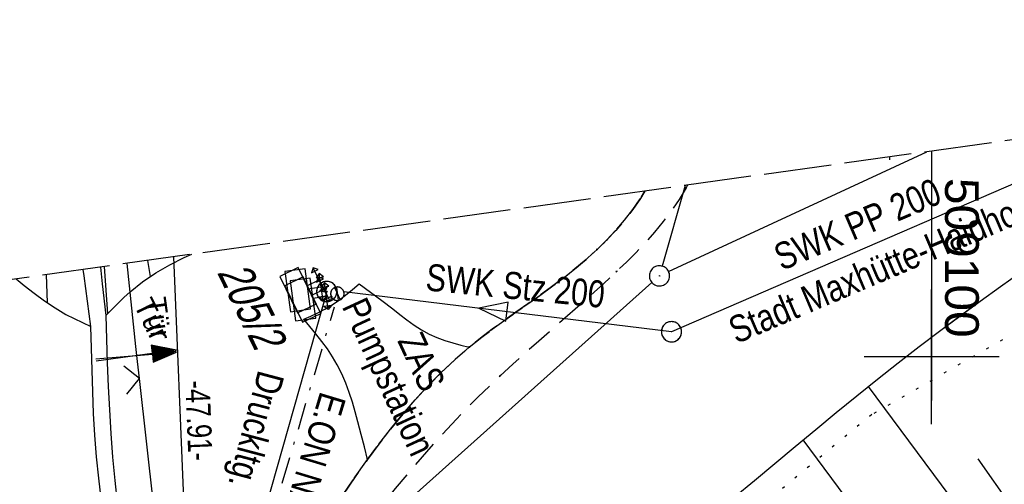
# Model space of a CAD drawing. Extents: x 508886 to 509272, y 449452 to 450225.
# Tile 43 of 45: x 509032 to 509105, y 450191 to 450225. Entities that reach past the tile are written whole.
import ezdxf
from ezdxf.enums import TextEntityAlignment as Align

# ---------------------------------------------------------------- set-up
doc = ezdxf.new("R2010")
doc.units = 0
doc.header["$LTSCALE"] = 10
doc.header["$MEASUREMENT"] = 0
for name, pattern in [('LT00', [0]), ('LT08', [0.42, 0.2, -0.1, 0.02, -0.1]), ('LT11', [0.3, 0.2, -0.1]), ('LT14', [0.6, 0.5, -0.1]), ('PUNKTX2_STR', [0.6, 0.1, -0.5])]:
    doc.linetypes.add(name, pattern=pattern)
doc.layers.get('0').update_dxf_attribs({"linetype": 'LT00'})
for name, color, linetype in [('--EK_FBR', 250, 'LT00'), ('--EL_DFK_AB_L', 21, 'LT00'), ('--EL_DFK_AB_P', 7, 'LT00'), ('ABSTAND', 8, 'LT00'), ('ABWASSERLTG', 24, 'LT00'), ('ABWASSERLTG_FLIEßPF', 26, 'Continuous'), ('ABWASSERLTG_TEXT', 26, 'Continuous'), ('DFK_AB_L', 21, 'LT00'), ('DFK_AB_P', 7, 'LT00'), ('DFK_FLUR_NR', 250, 'LT00'), ('DFK_KATASTER', 250, 'LT00'), ('DFK_NUTZUNGSGRENZE', 70, 'PUNKTX2_STR'), ('STROM_TEXT', 80, 'Continuous'), ('STROM_UNTER', 80, 'LT08'), ('TOR_TEXT_A', 11, 'Continuous'), ('TOR_TEXT_B', 11, 'Continuous'), ('V122_AFBR_BAB', 250, 'LT00'), ('V122_BOESCH', 250, 'LT00'), ('V122_BOSCHUNG', 250, 'LT00'), ('V122_FELDWEG', 250, 'LT11'), ('V122_GRABEN', 250, 'LT00'), ('V122_KA_PRUF', 182, 'LT00'), ('V122_RASTER', 250, 'LT00'), ('V122_RAUHGE', 250, 'LT00'), ('V122_STROM', 80, 'LT00'), ('V122_TOR', 10, 'LT00'), ('V122_W_SCHIEB', 130, 'LT00'), ('V122_ZAUN', 40, 'LT00'), ('V123_AFBR_BAB', 250, 'LT00'), ('V123_BOESCH', 250, 'LT00'), ('V123_BOSCHUNG', 250, 'LT00'), ('V123_FELDWEG', 250, 'LT11'), ('V123_GRABEN', 250, 'LT00'), ('V123_KA_PRUF', 182, 'LT00'), ('V123_RASTER', 250, 'LT00'), ('V123_RAUHGE', 250, 'LT00'), ('V123_STROM', 80, 'LT00'), ('V123_TOR', 10, 'LT00'), ('V123_W_SCHIEB', 130, 'LT00'), ('V123_ZAUN', 40, 'LT00')]:
    doc.layers.add(name, color=color, linetype=linetype)
doc.layers.add('-BLATT_123-RAND', color=7, linetype='LT14', plot=False)
doc.styles.add('Beschrift', font='ARIAL.TTF')
doc.styles.get("Standard").update_dxf_attribs({"font": 'ARIAL.TTF'})
doc.styles.add('Versorgungsltg', font='ARIAL.TTF', dxfattribs={"width": 0.8, "height": 2})

# ---------------------------------------------------------------- blocks, each defined once
blk = doc.blocks.new('SYMB0003')
at = {"color": 0, "linetype": 'ByBlock'}
for p, q in [((-0.015712, 0), (0.010166, 0.012015)), ((0, -0.021257), (-0.015712, 0)), ((0.010166, 0.012015), (0, -0.021257))]:
    blk.add_line(p, q, dxfattribs=at)
for points in [[(-0.031395, 0.499013), (-0.093691, 0.491144), (-0.154509, 0.475528), (-0.21289, 0.452414), (-0.267913, 0.422164), (-0.318712, 0.385257), (-0.364484, 0.342274), (-0.404509, 0.293893), (-0.438154, 0.240877), (-0.464888, 0.184062), (-0.484292, 0.124345), (-0.496058, 0.062667), (-0.5, 0)], [(0.5, 0), (0.496057, 0.062667), (0.484292, 0.124345), (0.464888, 0.184062), (0.438153, 0.240877), (0.404509, 0.293893), (0.364484, 0.342274), (0.318712, 0.385257), (0.267913, 0.422164), (0.21289, 0.452414), (0.154509, 0.475528), (0.093691, 0.491144), (0.031395, 0.499013), (-0.031395, 0.499013)], [(-0.5, 0), (-0.496058, -0.062667), (-0.484292, -0.124345), (-0.464888, -0.184062), (-0.438154, -0.240877), (-0.404509, -0.293893), (-0.364485, -0.342274), (-0.318712, -0.385257), (-0.267914, -0.422164), (-0.21289, -0.452414), (-0.154509, -0.475529), (-0.093691, -0.491144), (-0.031395, -0.499014), (0.031395, -0.499014)], [(0.031395, -0.499014), (0.093691, -0.491144), (0.154509, -0.475529), (0.21289, -0.452414), (0.267914, -0.422164), (0.318712, -0.385257), (0.364485, -0.342274), (0.404509, -0.293893), (0.438154, -0.240877), (0.464889, -0.184062), (0.484292, -0.124345), (0.496058, -0.062667), (0.5, 0)]]:
    blk.add_lwpolyline(points, dxfattribs=at)
blk = doc.blocks.new('SYMB0011')
at = {"color": 0, "linetype": 'ByBlock'}
for p, q in [((0.5, 0), (-0.5, 0)), ((0, 0.5), (0, -0.5))]:
    blk.add_line(p, q, dxfattribs=at)
blk = doc.blocks.new('SYMB0070')
at = {"color": 0, "linetype": 'ByBlock'}
for p, q in [((-0.5, 0), (0.2, 0)), ((0.5, 0), (0.2, 0.1)), ((0.2, 0.1), (0.2, 0)), ((0.468, 0), (0.21, 0.086)), ((0.21, 0.086), (0.21, -0.086)), ((0.21, -0.086), (0.468, 0)), ((0.22, -0.072), (0.437, 0)), ((0.23, -0.058), (0.405, 0)), ((0.24, -0.045), (0.374, 0)), ((0.342, 0), (0.25, 0.031)), ((0.25, 0.031), (0.25, -0.031)), ((0.25, -0.031), (0.342, 0)), ((0.26, -0.017), (0.31, 0)), ((0.27, -0.003), (0.279, 0))]:
    blk.add_line(p, q, dxfattribs=at)
for points in [[(0.2, 0), (0.2, -0.1), (0.5, 0)], [(0.437, 0), (0.22, 0.072), (0.22, -0.072)], [(0.405, 0), (0.23, 0.058), (0.23, -0.058)], [(0.374, 0), (0.24, 0.045), (0.24, -0.045)], [(0.31, 0), (0.26, 0.017), (0.26, -0.017)], [(0.279, 0), (0.27, 0.003), (0.27, -0.003)]]:
    blk.add_lwpolyline(points, dxfattribs=at)
blk = doc.blocks.new('SYMB1119')
at = {"color": 0, "linetype": 'ByBlock'}
blk.add_line((-0.5, 0), (0.5, 0), dxfattribs=at)
for points in [[(-0.031395, 0.499013), (-0.093691, 0.491144), (-0.154509, 0.475528), (-0.21289, 0.452414), (-0.267913, 0.422164), (-0.318712, 0.385257), (-0.364484, 0.342274), (-0.404509, 0.293893), (-0.438154, 0.240877), (-0.464888, 0.184062), (-0.484292, 0.124345), (-0.496058, 0.062667), (-0.5, 0)], [(-0.5, 0), (-0.496058, -0.062667), (-0.484292, -0.124345), (-0.464888, -0.184062), (-0.438154, -0.240877), (-0.404509, -0.293893), (-0.364485, -0.342274), (-0.318712, -0.385257), (-0.267914, -0.422164), (-0.21289, -0.452414), (-0.154509, -0.475529), (-0.093691, -0.491144), (-0.031395, -0.499014), (0.031395, -0.499014)], [(0.5, 0), (0.496057, 0.062667), (0.484292, 0.124345), (0.464888, 0.184062), (0.438153, 0.240877), (0.404509, 0.293893), (0.364484, 0.342274), (0.318712, 0.385257), (0.267913, 0.422164), (0.21289, 0.452414), (0.154509, 0.475528), (0.093691, 0.491144), (0.031395, 0.499013), (-0.031395, 0.499013)], [(0.031395, -0.499014), (0.093691, -0.491144), (0.154509, -0.475529), (0.21289, -0.452414), (0.267914, -0.422164), (0.318712, -0.385257), (0.364485, -0.342274), (0.404509, -0.293893), (0.438154, -0.240877), (0.464889, -0.184062), (0.484292, -0.124345), (0.496058, -0.062667), (0.5, 0)]]:
    blk.add_lwpolyline(points, dxfattribs=at)
blk = doc.blocks.new('SYMB0024')
at = {"color": 0, "linetype": 'ByBlock'}
for p, q in [((-0.5, 0.5), (0, 0)), ((0, 0), (0.5, 0.5))]:
    blk.add_line(p, q, dxfattribs=at)
blk = doc.blocks.new('SYMB0702')
at = {"color": 0, "linetype": 'ByBlock'}
for p, q in [((0.1, 0.175), (-0.1, 0.175)), ((0, 0.075), (0, 0.175)), ((0.071716, 0.203284), (0.071716, 0.146716))]:
    blk.add_line(p, q, dxfattribs=at)
for points in [[(-0.071716, 0.203284), (-0.1, 0.175), (-0.071716, 0.146716), (-0.071716, 0.203284)], [(0.071716, 0.203284), (0.1, 0.175), (0.071716, 0.146716)], [(0.15, 0.075), (-0.15, 0.075), (-0.15, -0.075), (0.15, -0.075), (0.15, 0.075)]]:
    blk.add_lwpolyline(points, dxfattribs=at)
blk = doc.blocks.new('ABWASSER-FLIEßPF')
at = {"layer": 'ABWASSERLTG_FLIEßPF'}
for p, q in [((0, 0), (-2.109, 0.703)), ((-2.109, 0.703), (-2.109, -0.703)), ((-2.109, -0.703), (0, 0))]:
    blk.add_line(p, q, dxfattribs=at)

msp = doc.modelspace()

# ---------------------------------------------------------------- linework, layer by layer
at = {"layer": '--EK_FBR', "linetype": 'LT11', "flags": 128}
for points in [[(509078.757, 450212.299), (509078.414, 450211.741), (509077.851, 450210.93), (509077.244, 450210.144), (509076.596, 450209.386), (509075.914, 450208.655), (509075.203, 450207.956), (509074.392, 450207.222), (509073.557, 450206.522), (509072.702, 450205.85), (509071.833, 450205.199), (509070.954, 450204.563), (509070.07, 450203.936), (509069.185, 450203.312), (509068.304, 450202.684), (509067.432, 450202.047), (509066.574, 450201.394), (509065.734, 450200.718), (509064.678, 450199.802), (509063.659, 450198.843), (509062.675, 450197.844), (509061.722, 450196.809), (509060.8, 450195.743), (509059.906, 450194.649), (509059.038, 450193.531), (509058.194, 450192.393), (509057.277, 450191.101), (509056.392, 450189.788), (509055.543, 450188.455), (509054.735, 450187.099), (509053.972, 450185.721), (509053.258, 450184.32), (509052.599, 450182.894), (509051.998, 450181.444), (509051.46, 450179.969), (509050.954, 450178.346), (509050.527, 450176.697), (509050.182, 450175.027), (509049.919, 450173.341), (509049.739, 450171.643), (509049.644, 450169.938), (509049.634, 450168.231), (509049.716, 450166.443), (509049.891, 450164.662), (509050.155, 450162.892), (509050.504, 450161.137), (509050.937, 450159.401), (509051.449, 450157.689), (509052.037, 450156.004), (509052.534, 450154.741), (509053.068, 450153.495), (509053.636, 450152.264), (509054.233, 450151.046), (509054.854, 450149.839), (509055.495, 450148.641), (509056.15, 450147.452), (509056.495, 450146.839), (509056.816, 450146.268), (509057.969, 450144.254), (509059.138, 450142.25), (509060.319, 450140.256), (509061.511, 450138.268), (509062.712, 450136.287), (509063.918, 450134.308), (509065.129, 450132.332), (509066.341, 450130.357), (509067.553, 450128.379), (509068.763, 450126.399), (509069.764, 450124.749), (509070.759, 450123.095), (509071.743, 450121.434), (509072.714, 450119.766), (509073.667, 450118.089), (509074.599, 450116.401), (509075.507, 450114.701), (509076.387, 450112.988), (509077.235, 450111.26), (509078.049, 450109.516), (509078.727, 450107.985), (509079.379, 450106.443), (509080.011, 450104.892), (509080.627, 450103.332), (509081.23, 450101.767), (509081.824, 450100.199), (509082.415, 450098.628), (509089.185, 450082.245), (509097.575, 450063.22)], [(509081.897, 450212.738), (509081.798, 450212.547), (509081.281, 450211.678), (509080.717, 450210.841), (509080.111, 450210.033), (509079.468, 450209.251), (509078.795, 450208.492), (509078.097, 450207.754), (509077.379, 450207.033), (509076.647, 450206.326), (509075.701, 450205.442), (509074.745, 450204.573), (509073.781, 450203.715), (509072.814, 450202.864), (509071.845, 450202.018), (509070.877, 450201.171), (509069.916, 450200.32), (509068.962, 450199.462), (509068.019, 450198.592), (509066.38, 450197.013), (509064.784, 450195.386), (509063.229, 450193.714), (509061.711, 450191.998), (509060.23, 450190.238), (509059.411, 450189.227), (509058.609, 450188.202), (509057.828, 450187.16), (509057.075, 450186.101), (509056.355, 450185.022), (509055.674, 450183.923), (509055.037, 450182.803), (509054.45, 450181.659), (509053.919, 450180.491), (509053.449, 450179.297), (509053.021, 450177.998), (509052.668, 450176.673), (509052.386, 450175.327), (509052.173, 450173.965), (509052.029, 450172.59), (509051.951, 450171.209), (509051.937, 450169.826), (509051.985, 450168.445), (509052.104, 450166.96), (509052.291, 450165.485), (509052.539, 450164.021), (509052.846, 450162.569), (509053.208, 450161.129), (509053.621, 450159.703), (509054.081, 450158.292), (509054.583, 450156.897), (509055.142, 450155.474), (509055.739, 450154.068), (509056.368, 450152.676), (509057.025, 450151.297), (509057.705, 450149.928), (509058.404, 450148.569), (509058.744, 450147.927), (509059.118, 450147.218), (509060.327, 450144.983), (509061.561, 450142.763), (509062.815, 450140.555), (509064.088, 450138.357), (509065.374, 450136.168), (509066.672, 450133.985), (509067.978, 450131.807), (509069.289, 450129.632), (509070.601, 450127.458), (509072.961, 450123.543), (509075.317, 450119.625), (509077.671, 450115.707)]]:
    msp.add_lwpolyline(points, dxfattribs=at)
at = {"layer": '--EL_DFK_AB_L'}
for p, q in [((509080.511, 450206.326), (509099.657, 450215.218)), ((509081.728, 450212.714), (509080.035, 450206.731)), ((509043.808, 450207.418), (509045.37, 450169.279))]:
    msp.add_line(p, q, dxfattribs=at)
at = {"layer": '-BLATT_123-RAND'}
msp.add_lwpolyline([(508885.554, 450185.316), (508987.91, 449452.429), (509272.152, 449492.127), (509169.795, 450225.014), (508885.554, 450185.316)], dxfattribs=at)
at = {"layer": 'ABWASSERLTG', "flags": 128}
for points in [[(509117.268, 450217.678), (509080.722, 450201.865), (509056.435, 450204.832)], [(509055.17, 450204.851), (509045.348, 450170.112), (508999.984, 450153.243), (508999.414, 450147.176)]]:
    msp.add_lwpolyline(points, dxfattribs=at)
at = {"layer": 'DFK_AB_L'}
for p, q in [((509080.511, 450206.326), (509099.657, 450215.218)), ((509081.728, 450212.714), (509080.035, 450206.731)), ((509043.808, 450207.418), (509045.37, 450169.279))]:
    msp.add_line(p, q, dxfattribs=at)
at = {"layer": 'DFK_KATASTER'}
msp.add_line((509079.271, 450205.509), (509058.01, 450186.499), dxfattribs=at)
at = {"layer": 'DFK_NUTZUNGSGRENZE', "ltscale": 0.2}
for p, q in [((509131.29, 450216.169), (509095.56, 450195.719)), ((509096.871, 450214.829), (509096.92, 450213.948)), ((509095.56, 450195.719), (509053.798, 450161.078))]:
    msp.add_line(p, q, dxfattribs=at)
at = {"layer": 'STROM_UNTER', "flags": 128}
msp.add_lwpolyline([(509006.305, 450081.848), (509002.476, 450102.658), (508999.316, 450124.183), (508999.57, 450136.975), (508999.904, 450147.325), (509000.414, 450152.193), (509001.916, 450153.673), (509043.943, 450169.247), (509046.548, 450169.174), (509046.172, 450171.282), (509055.735, 450203.704)], dxfattribs=at)
at = {"layer": 'V122_AFBR_BAB'}
for points in [[(509053.471, 450202.788), (509053.993, 450203.028), (509054.51, 450203.275), (509055.017, 450203.538), (509055.509, 450203.825), (509056.05, 450204.189), (509056.571, 450204.583), (509057.08, 450204.998), (509057.582, 450205.423)], [(509057.582, 450205.423), (509058.413, 450204.812), (509059.241, 450204.195), (509060.065, 450203.563), (509060.586, 450203.154), (509061.109, 450202.748), (509061.642, 450202.36), (509062.19, 450202.001), (509062.759, 450201.685), (509063.324, 450201.431), (509063.91, 450201.218), (509064.51, 450201.035), (509065.119, 450200.871), (509065.734, 450200.718)], [(509058.194, 450192.393), (509057.962, 450193.324), (509057.725, 450194.256), (509057.481, 450195.189), (509057.282, 450195.916), (509057.07, 450196.64), (509056.838, 450197.355), (509056.578, 450198.059), (509056.285, 450198.745), (509055.952, 450199.41), (509055.601, 450200.008), (509055.216, 450200.587), (509054.803, 450201.151), (509054.371, 450201.703), (509053.924, 450202.247), (509053.471, 450202.788)]]:
    msp.add_lwpolyline(points, dxfattribs=at)
at = {"layer": 'V122_BOESCH'}
for points in [[(509038.79, 450203.065), (509039.231, 450203.518), (509039.675, 450203.966), (509040.127, 450204.401), (509040.588, 450204.82), (509041.523, 450205.571), (509042.505, 450206.241), (509043.533, 450206.838), (509044.601, 450207.367), (509045.17, 450207.608)], [(509032.158, 450205.791), (509032.736, 450205.307), (509033.481, 450204.717), (509034.244, 450204.158), (509035.029, 450203.635), (509035.843, 450203.157), (509036.45, 450202.841), (509037.069, 450202.543), (509037.694, 450202.253)], [(509085.36, 450189.584), (509086.873, 450190.84), (509088.384, 450192.099), (509089.896, 450193.359), (509091.409, 450194.617), (509092.927, 450195.87), (509094.451, 450197.115), (509095.984, 450198.35), (509097.526, 450199.571), (509099.08, 450200.777), (509100.574, 450201.91), (509102.08, 450203.029), (509103.594, 450204.135), (509105.115, 450205.232), (509106.642, 450206.321)]]:
    msp.add_lwpolyline(points, dxfattribs=at)
at = {"layer": 'V122_BOSCHUNG'}
for p, q in [((509038.665, 450206.7), (509038.908, 450203.187)), ((509034.376, 450206.101), (509034.447, 450204.018)), ((509106.07, 450183.36), (509095.318, 450197.813)), ((509101.108, 450179.531), (509090.49, 450193.854)), ((509108.468, 450185.272), (509103.459, 450192.447))]:
    msp.add_line(p, q, dxfattribs=at)
at = {"layer": 'V122_FELDWEG', "linetype": 'LT11', "flags": 128}
for points in [[(509056.495, 450146.839), (509056.15, 450147.452), (509055.495, 450148.641), (509054.854, 450149.839), (509054.233, 450151.046), (509053.636, 450152.264), (509053.068, 450153.495), (509052.534, 450154.741), (509052.037, 450156.004), (509051.449, 450157.689), (509050.937, 450159.401), (509050.504, 450161.137), (509050.155, 450162.892), (509049.891, 450164.662), (509049.716, 450166.443), (509049.634, 450168.231), (509049.644, 450169.938), (509049.739, 450171.643), (509049.919, 450173.341), (509050.182, 450175.027), (509050.527, 450176.697), (509050.954, 450178.346), (509051.46, 450179.969), (509051.998, 450181.444), (509052.599, 450182.894), (509053.258, 450184.32), (509053.972, 450185.721), (509054.735, 450187.099), (509055.543, 450188.455), (509056.392, 450189.788), (509057.277, 450191.101), (509058.194, 450192.393), (509059.038, 450193.531), (509059.906, 450194.649), (509060.8, 450195.743), (509061.722, 450196.809), (509062.675, 450197.844), (509063.659, 450198.843), (509064.678, 450199.802), (509065.734, 450200.718), (509066.574, 450201.394), (509067.432, 450202.047), (509068.304, 450202.684), (509069.185, 450203.312), (509070.07, 450203.936), (509070.954, 450204.563), (509071.833, 450205.199), (509072.702, 450205.85), (509073.557, 450206.522), (509074.392, 450207.222), (509075.203, 450207.956), (509075.914, 450208.655), (509076.596, 450209.386), (509077.244, 450210.144), (509077.851, 450210.93), (509078.414, 450211.741), (509078.757, 450212.299)], [(509081.897, 450212.738), (509081.798, 450212.547), (509081.281, 450211.678), (509080.717, 450210.841), (509080.111, 450210.033), (509079.468, 450209.251), (509078.795, 450208.492), (509078.097, 450207.754), (509077.379, 450207.033), (509076.647, 450206.326), (509075.701, 450205.442), (509074.745, 450204.573), (509073.781, 450203.715), (509072.814, 450202.864), (509071.845, 450202.018), (509070.877, 450201.171), (509069.916, 450200.32), (509068.962, 450199.462), (509068.019, 450198.592), (509066.38, 450197.013), (509064.784, 450195.386), (509063.229, 450193.714), (509061.711, 450191.998), (509060.23, 450190.238), (509059.411, 450189.227), (509058.609, 450188.202), (509057.828, 450187.16), (509057.075, 450186.101), (509056.355, 450185.022), (509055.674, 450183.923), (509055.037, 450182.803), (509054.45, 450181.659), (509053.919, 450180.491), (509053.449, 450179.297), (509053.021, 450177.998), (509052.668, 450176.673), (509052.386, 450175.327), (509052.173, 450173.965), (509052.029, 450172.59), (509051.951, 450171.209), (509051.937, 450169.826), (509051.985, 450168.445), (509052.104, 450166.96), (509052.291, 450165.485), (509052.539, 450164.021), (509052.846, 450162.569), (509053.208, 450161.129), (509053.621, 450159.703), (509054.081, 450158.292), (509054.583, 450156.897), (509055.142, 450155.474), (509055.739, 450154.068), (509056.368, 450152.676), (509057.025, 450151.297), (509057.705, 450149.928), (509058.404, 450148.569), (509058.744, 450147.927)]]:
    msp.add_lwpolyline(points, dxfattribs=at)
at = {"layer": 'V122_GRABEN'}
for points in [[(509038.79, 450203.065), (509038.844, 450201.313), (509038.903, 450199.562), (509038.973, 450197.812), (509039.059, 450196.063), (509039.165, 450194.317), (509039.297, 450192.574), (509039.461, 450190.833), (509039.646, 450189.203), (509039.86, 450187.575), (509040.097, 450185.95), (509040.355, 450184.328), (509040.629, 450182.706), (509040.915, 450181.087), (509041.209, 450179.468), (509041.507, 450177.849)], [(509040.726, 450177.583), (509040.4, 450179.067), (509040.077, 450180.552), (509039.763, 450182.037), (509039.46, 450183.524), (509039.173, 450185.012), (509038.907, 450186.503), (509038.664, 450187.997), (509038.449, 450189.494), (509038.266, 450190.995), (509038.109, 450192.595), (509037.987, 450194.198), (509037.894, 450195.805), (509037.823, 450197.415), (509037.771, 450199.027), (509037.729, 450200.64), (509037.694, 450202.253)]]:
    msp.add_lwpolyline(points, dxfattribs=at)
at = {"layer": 'V122_RASTER'}
for p, q in [((509099.999, 450195), (509099.999, 450205)), ((509104.998, 450200), (509094.998, 450200))]:
    msp.add_line(p, q, dxfattribs=at)
at = {"layer": 'V122_RAUHGE'}
for points in [[(509037.694, 450202.253), (509037.441, 450204.127), (509037.191, 450206.001), (509037.128, 450206.485)], [(509038.398, 450206.662), (509038.533, 450205.413), (509038.79, 450203.065)]]:
    msp.add_lwpolyline(points, dxfattribs=at)
at = {"layer": 'V122_ZAUN'}
msp.add_line((509042.969, 450183.491), (509041.288, 450198.396), dxfattribs=at)
msp.add_lwpolyline([(509041.288, 450198.396), (509041.147, 450199.647), (509041.011, 450200.779), (509040.365, 450206.937)], dxfattribs=at)
at = {"layer": 'V123_AFBR_BAB'}
for points in [[(509053.471, 450202.788), (509053.993, 450203.028), (509054.51, 450203.275), (509055.017, 450203.538), (509055.509, 450203.825), (509056.05, 450204.189), (509056.571, 450204.583), (509057.08, 450204.998), (509057.582, 450205.423)], [(509057.582, 450205.423), (509058.413, 450204.812), (509059.241, 450204.195), (509060.065, 450203.563), (509060.586, 450203.154), (509061.109, 450202.748), (509061.642, 450202.36), (509062.19, 450202.001), (509062.759, 450201.685), (509063.324, 450201.431), (509063.91, 450201.218), (509064.51, 450201.035), (509065.119, 450200.871), (509065.734, 450200.718)], [(509058.194, 450192.393), (509057.962, 450193.324), (509057.725, 450194.256), (509057.481, 450195.189), (509057.282, 450195.916), (509057.07, 450196.64), (509056.838, 450197.355), (509056.578, 450198.059), (509056.285, 450198.745), (509055.952, 450199.41), (509055.601, 450200.008), (509055.216, 450200.587), (509054.803, 450201.151), (509054.371, 450201.703), (509053.924, 450202.247), (509053.471, 450202.788)]]:
    msp.add_lwpolyline(points, dxfattribs=at)
at = {"layer": 'V123_BOESCH'}
for points in [[(509038.79, 450203.065), (509039.231, 450203.518), (509039.675, 450203.966), (509040.127, 450204.401), (509040.588, 450204.82), (509041.523, 450205.57), (509042.505, 450206.241), (509043.533, 450206.838), (509044.601, 450207.367), (509045.17, 450207.608)], [(509032.158, 450205.791), (509032.736, 450205.307), (509033.481, 450204.717), (509034.244, 450204.158), (509035.029, 450203.635), (509035.843, 450203.157), (509036.45, 450202.841), (509037.069, 450202.543), (509037.694, 450202.253)], [(509085.36, 450189.584), (509086.873, 450190.84), (509088.384, 450192.099), (509089.896, 450193.359), (509091.409, 450194.617), (509092.927, 450195.87), (509094.451, 450197.115), (509095.984, 450198.35), (509097.526, 450199.571), (509099.08, 450200.777), (509100.574, 450201.91), (509102.079, 450203.029), (509103.594, 450204.135), (509105.115, 450205.232), (509106.642, 450206.321)]]:
    msp.add_lwpolyline(points, dxfattribs=at)
at = {"layer": 'V123_BOSCHUNG'}
for p, q in [((509041.889, 450207.15), (509042.085, 450205.967)), ((509038.665, 450206.7), (509038.908, 450203.187)), ((509034.376, 450206.101), (509034.447, 450204.018)), ((509106.07, 450183.36), (509095.318, 450197.813)), ((509101.108, 450179.531), (509090.49, 450193.854)), ((509108.468, 450185.272), (509103.459, 450192.447))]:
    msp.add_line(p, q, dxfattribs=at)
at = {"layer": 'V123_FELDWEG', "flags": 128}
for points in [[(509082.415, 450098.628), (509081.824, 450100.199), (509081.23, 450101.767), (509080.627, 450103.332), (509080.011, 450104.892), (509079.379, 450106.443), (509078.727, 450107.985), (509078.049, 450109.516), (509077.235, 450111.26), (509076.387, 450112.988), (509075.507, 450114.701), (509074.599, 450116.401), (509073.667, 450118.089), (509072.714, 450119.766), (509071.743, 450121.434), (509070.759, 450123.095), (509069.764, 450124.749), (509068.763, 450126.399), (509067.553, 450128.379), (509066.341, 450130.357), (509065.129, 450132.332), (509063.918, 450134.308), (509062.712, 450136.287), (509061.511, 450138.268), (509060.319, 450140.256), (509059.138, 450142.25), (509057.969, 450144.254), (509056.816, 450146.268), (509056.15, 450147.452), (509055.495, 450148.641), (509054.854, 450149.839), (509054.233, 450151.046), (509053.636, 450152.264), (509053.068, 450153.495), (509052.534, 450154.741), (509052.037, 450156.004), (509051.449, 450157.689), (509050.937, 450159.401), (509050.504, 450161.137), (509050.155, 450162.892), (509049.891, 450164.662), (509049.716, 450166.443), (509049.634, 450168.231), (509049.644, 450169.938), (509049.739, 450171.643), (509049.919, 450173.341), (509050.182, 450175.027), (509050.527, 450176.697), (509050.954, 450178.346), (509051.46, 450179.969), (509051.998, 450181.444), (509052.599, 450182.895), (509053.258, 450184.32), (509053.972, 450185.721), (509054.735, 450187.099), (509055.543, 450188.455), (509056.392, 450189.789), (509057.277, 450191.101), (509058.194, 450192.393), (509059.038, 450193.531), (509059.906, 450194.649), (509060.8, 450195.743), (509061.722, 450196.809), (509062.675, 450197.844), (509063.659, 450198.843), (509064.678, 450199.802), (509065.734, 450200.718), (509066.574, 450201.394), (509067.432, 450202.047), (509068.304, 450202.684), (509069.185, 450203.312), (509070.07, 450203.936), (509070.954, 450204.563), (509071.833, 450205.199), (509072.702, 450205.85), (509073.557, 450206.522), (509074.392, 450207.222), (509075.203, 450207.956), (509075.914, 450208.655), (509076.596, 450209.386), (509077.244, 450210.145), (509077.851, 450210.93), (509078.414, 450211.741), (509078.757, 450212.299)], [(509081.897, 450212.738), (509081.798, 450212.547), (509081.281, 450211.678), (509080.717, 450210.841), (509080.111, 450210.033), (509079.468, 450209.251), (509078.795, 450208.492), (509078.097, 450207.754), (509077.379, 450207.033), (509076.647, 450206.326), (509075.701, 450205.442), (509074.745, 450204.573), (509073.781, 450203.715), (509072.813, 450202.864), (509071.845, 450202.018), (509070.878, 450201.171), (509069.916, 450200.32), (509068.962, 450199.462), (509068.019, 450198.592), (509066.38, 450197.013), (509064.784, 450195.386), (509063.229, 450193.714), (509061.711, 450191.998), (509060.23, 450190.238), (509059.411, 450189.227), (509058.609, 450188.202), (509057.828, 450187.16), (509057.075, 450186.101), (509056.355, 450185.022), (509055.674, 450183.924), (509055.037, 450182.803), (509054.45, 450181.659), (509053.919, 450180.491), (509053.449, 450179.297), (509053.021, 450177.998), (509052.668, 450176.673), (509052.386, 450175.327), (509052.173, 450173.965), (509052.029, 450172.59), (509051.951, 450171.209), (509051.937, 450169.826), (509051.985, 450168.445), (509052.105, 450166.96), (509052.291, 450165.485), (509052.539, 450164.021), (509052.846, 450162.569), (509053.208, 450161.129), (509053.621, 450159.703), (509054.08, 450158.292), (509054.583, 450156.897), (509055.142, 450155.474), (509055.739, 450154.068), (509056.368, 450152.676), (509057.025, 450151.297), (509057.705, 450149.928), (509058.404, 450148.569), (509059.118, 450147.218), (509060.327, 450144.983), (509061.561, 450142.763), (509062.815, 450140.555), (509064.088, 450138.357), (509065.374, 450136.168), (509066.672, 450133.985), (509067.978, 450131.807), (509069.289, 450129.632), (509070.601, 450127.458), (509072.961, 450123.543), (509075.317, 450119.625), (509077.671, 450115.707)]]:
    msp.add_lwpolyline(points, dxfattribs=at)
at = {"layer": 'V123_GRABEN'}
for points in [[(509038.79, 450203.065), (509038.844, 450201.313), (509038.903, 450199.562), (509038.973, 450197.812), (509039.059, 450196.063), (509039.165, 450194.317), (509039.297, 450192.574), (509039.461, 450190.833), (509039.646, 450189.203), (509039.86, 450187.575), (509040.097, 450185.95), (509040.355, 450184.328), (509040.629, 450182.706), (509040.915, 450181.087), (509041.209, 450179.468), (509041.507, 450177.849)], [(509040.726, 450177.583), (509040.4, 450179.067), (509040.077, 450180.552), (509039.763, 450182.037), (509039.46, 450183.524), (509039.173, 450185.012), (509038.907, 450186.503), (509038.664, 450187.997), (509038.449, 450189.494), (509038.266, 450190.995), (509038.109, 450192.595), (509037.987, 450194.198), (509037.894, 450195.805), (509037.823, 450197.415), (509037.771, 450199.027), (509037.729, 450200.64), (509037.694, 450202.253)]]:
    msp.add_lwpolyline(points, dxfattribs=at)
at = {"layer": 'V123_RASTER'}
for p, q in [((509099.999, 450215.266), (509099.999, 450196.766)), ((509104.999, 450200), (509094.999, 450200)), ((509104.999, 450200), (509094.999, 450200))]:
    msp.add_line(p, q, dxfattribs=at)
at = {"layer": 'V123_RAUHGE'}
for points in [[(509037.694, 450202.253), (509037.441, 450204.127), (509037.191, 450206.001), (509037.128, 450206.485)], [(509038.398, 450206.662), (509038.533, 450205.413), (509038.79, 450203.065)]]:
    msp.add_lwpolyline(points, dxfattribs=at)
at = {"layer": 'V123_ZAUN'}
msp.add_line((509042.969, 450183.49), (509041.288, 450198.396), dxfattribs=at)
msp.add_lwpolyline([(509041.288, 450198.396), (509041.147, 450199.647), (509041.011, 450200.779), (509040.365, 450206.937)], dxfattribs=at)

# ---------------------------------------------------------------- block references
at = {"layer": '--EL_DFK_AB_P', "xscale": 1.500000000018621, "yscale": 1.5, "zscale": 1.5, "rotation": 264.7377099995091}
msp.add_blockref('SYMB0003', (509079.831, 450206.01), dxfattribs=at)
at = {"layer": 'ABWASSERLTG_FLIEßPF', "rotation": 173.0361653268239}
msp.add_blockref('ABWASSER-FLIEßPF', (509066.43, 450203.611), dxfattribs=at)
at = {"layer": 'DFK_AB_P', "xscale": 1.500000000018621, "yscale": 1.5, "zscale": 1.5, "rotation": 264.7377099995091}
msp.add_blockref('SYMB0003', (509079.831, 450206.01), dxfattribs=at)
at = {"layer": 'V122_FELDWEG', "xscale": 0.1, "yscale": 0.1, "zscale": 0.1, "rotation": 295.821}
for p in [(509081.798, 450212.547), (509075.203, 450207.956), (509076.647, 450206.326), (509058.194, 450192.393)]:
    msp.add_blockref('SYMB0011', p, dxfattribs=at)
at = {"layer": 'V122_FELDWEG', "linetype": 'LT11', "xscale": 0.1, "yscale": 0.1, "zscale": 0.1, "rotation": 295.821}
for p in [(509065.734, 450200.718), (509068.019, 450198.592)]:
    msp.add_blockref('SYMB0011', p, dxfattribs=at)
at = {"layer": 'V122_KA_PRUF', "color": 185, "xscale": 1.5, "yscale": 1.5, "zscale": 1.5, "rotation": 295.821}
for p in [(509055.17, 450204.851), (509080.722, 450201.865)]:
    msp.add_blockref('SYMB0003', p, dxfattribs=at)
at = {"layer": 'V122_STROM', "xscale": 10, "yscale": 10, "zscale": 10, "rotation": 295.821}
for p in [(509053.025, 450204.944), (509053.4, 450204.253)]:
    msp.add_blockref('SYMB0702', p, dxfattribs=at)
at = {"layer": 'V122_TOR', "xscale": 6, "yscale": 6, "zscale": 6, "rotation": 7.596335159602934}
msp.add_blockref('SYMB0070', (509041.052, 450200.115), dxfattribs=at)
at = {"layer": 'V122_W_SCHIEB', "color": 26, "rotation": 295.821}
msp.add_blockref('SYMB1119', (509055.958, 450204.686), dxfattribs=at)
at = {"layer": 'V122_ZAUN', "xscale": 2.1, "yscale": 2.1, "zscale": 2.1, "rotation": 96.43604999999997}
msp.add_blockref('SYMB0024', (509041.288, 450198.396), dxfattribs=at)
at = {"layer": 'V123_FELDWEG', "xscale": 0.09999999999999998, "yscale": 0.1, "zscale": 0.1, "rotation": 277.95061}
for p in [(509081.798, 450212.547), (509075.203, 450207.956), (509076.647, 450206.326), (509065.734, 450200.718), (509068.019, 450198.592), (509058.194, 450192.393)]:
    msp.add_blockref('SYMB0011', p, dxfattribs=at)
at = {"layer": 'V123_KA_PRUF', "color": 185, "xscale": 1.5, "yscale": 1.5, "zscale": 1.5, "rotation": 277.95061}
for p in [(509055.17, 450204.851), (509080.722, 450201.865)]:
    msp.add_blockref('SYMB0003', p, dxfattribs=at)
at = {"layer": 'V123_STROM', "xscale": 10, "yscale": 10, "zscale": 10, "rotation": 277.95061}
for p in [(509053.025, 450204.944), (509053.4, 450204.253)]:
    msp.add_blockref('SYMB0702', p, dxfattribs=at)
at = {"layer": 'V123_TOR', "xscale": 6, "yscale": 6.000000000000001, "zscale": 6, "rotation": 4.719639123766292}
msp.add_blockref('SYMB0070', (509041.052, 450200.115), dxfattribs=at)
at = {"layer": 'V123_W_SCHIEB', "color": 26, "rotation": 277.95061}
msp.add_blockref('SYMB1119', (509055.958, 450204.686), dxfattribs=at)
at = {"layer": 'V123_ZAUN', "xscale": 2.1, "yscale": 2.1, "zscale": 2.1, "rotation": 96.43618999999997}
msp.add_blockref('SYMB0024', (509041.288, 450198.396), dxfattribs=at)

# ---------------------------------------------------------------- texts
at = {"layer": 'ABSTAND', "width": 0.75}
msp.add_text('-47.91-', height=1.8, rotation=-87.65494, dxfattribs=at).set_placement((509044.678, 450198.227))
at = {"layer": 'ABWASSERLTG_TEXT', "char_height": 2, "style": 'Versorgungsltg'}
for s, insert, attachment_point, rotation, line_spacing_factor in [('SWK PP 200\\PStadt Maxhütte-Haidhof', (509095.228, 450208.142), 5, 23.07258, 1.1), ('SWK Stz 200', (509069.052, 450204.256), 8, 354.32059, 1.1), ('Druckltg. PEHD 90', (509048.384, 450189.85), 5, 255.17312, 0.9)]:
    msp.add_mtext(s, dxfattribs=dict(at, insert=insert, attachment_point=attachment_point, rotation=rotation, line_spacing_factor=line_spacing_factor))
at = {"layer": 'DFK_FLUR_NR', "oblique": 13.754, "width": 0.75}
msp.add_text('205/2', height=2.5, rotation=295.821, dxfattribs=at).set_placement((509047.014, 450206.284))
at = {"layer": 'STROM_TEXT', "style": 'Versorgungsltg', "width": 0.8}
msp.add_text('E.ON NAY2Y 4x50', height=2, rotation=253.17054, dxfattribs=at).set_placement((509051.975, 450188.473), align=Align.CENTER)
at = {"layer": 'STROM_TEXT', "insert": (509060.713, 450198.961), "char_height": 2, "attachment_point": 5, "rotation": 294.82478, "line_spacing_factor": 0.8, "style": 'Versorgungsltg'}
msp.add_mtext('ZAS\\PPumpstation', dxfattribs=at)
at = {"layer": 'TOR_TEXT_A', "insert": (509040.814, 450203.888), "char_height": 1.5, "attachment_point": 7, "rotation": 295.821, "style": 'Beschrift'}
msp.add_mtext('Tür', dxfattribs=at)
at = {"layer": 'TOR_TEXT_B', "insert": (509041.721, 450204.321), "char_height": 1.5, "attachment_point": 7, "rotation": 277.9506, "style": 'Beschrift'}
msp.add_mtext('Tür', dxfattribs=at)
at = {"layer": 'V123_RASTER', "width": 1.017}
msp.add_text(' 509100', height=2.5, rotation=-89.99899, dxfattribs=at).set_placement((509100.999, 450214.266))

doc.saveas('drawing.dxf')
